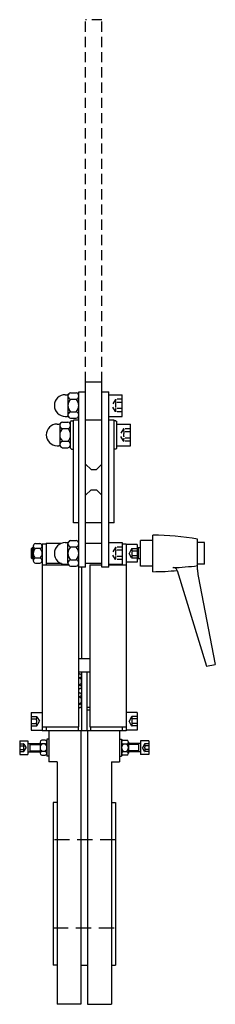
# Model space of a CAD drawing. Extents: x 18 to 162, y 6 to 734.
import ezdxf

# ---------------------------------------------------------------- set-up
doc = ezdxf.new("R2010")
doc.units = 0
doc.header["$LTSCALE"] = 15
doc.header["$MEASUREMENT"] = 0
doc.linetypes.add('RAYITAS', pattern=[0.375, 0.25, -0.125])
doc.linetypes.add('TRAZOS', pattern=[0.75, 0.5, -0.25])
doc.layers.add('CYL_XDP065', color=7, linetype='CONTINUOUS')

msp = doc.modelspace()

# ---------------------------------------------------------------- linework, layer by layer
at = {"layer": 'CYL_XDP065', "linetype": 'TRAZOS'}
for p, q in [((66.71, 465.94), (66.71, 733.61)), ((78.71, 733.61), (66.71, 733.61)), ((78.71, 465.94), (78.71, 733.61))]:
    msp.add_line(p, q, dxfattribs=at)
at = {"layer": 'CYL_XDP065'}
for p, q in [((66.71, 329.23), (66.71, 465.94)), ((78.71, 465.94), (66.71, 465.94)), ((78.71, 329.23), (78.71, 465.94)), ((55.71, 458.14), (59.71, 458.14)), ((61.71, 211.48), (61.71, 458.69)), ((61.71, 458.69), (66.71, 458.69)), ((78.71, 458.69), (83.71, 458.69)), ((83.71, 329.23), (83.71, 458.69)), ((51.71, 456.69), (53.04, 456.69)), ((53.71, 455.77), (53.71, 441.6)), ((55.71, 453.41), (59.71, 453.41)), ((83.71, 456.69), (93.71, 456.69)), ((93.71, 440.69), (93.71, 456.69)), ((55.71, 443.96), (59.71, 443.96)), ((49.71, 436.43), (53.71, 436.43)), ((51.71, 440.69), (53.04, 440.69)), ((55.71, 439.24), (59.71, 439.24)), ((56.41, 437.48), (55.71, 436.78)), ((55.71, 417.18), (55.71, 436.78)), ((56.41, 437.48), (57.71, 437.48)), ((57.71, 361.98), (57.71, 437.98)), ((61.71, 437.98), (57.71, 437.98)), ((78.71, 437.79), (66.71, 437.79)), ((87.71, 437.98), (83.71, 437.98)), ((84.16, 440.69), (93.71, 440.69)), ((87.71, 361.98), (87.71, 437.98)), ((89.01, 437.48), (87.71, 437.48)), ((89.01, 437.48), (89.71, 436.78)), ((89.71, 417.18), (89.71, 436.78)), ((45.71, 434.98), (47.04, 434.98)), ((47.71, 434.07), (47.71, 419.89)), ((49.71, 431.7), (53.71, 431.7)), ((89.71, 434.98), (99.71, 434.98)), ((99.71, 418.98), (99.71, 434.98)), ((49.71, 422.25), (53.71, 422.25)), ((45.71, 418.98), (47.04, 418.98)), ((49.71, 417.53), (53.71, 417.53)), ((55.71, 417.18), (56.41, 416.48)), ((56.41, 416.48), (57.71, 416.48)), ((89.01, 416.48), (87.71, 416.48)), ((89.71, 417.18), (89.01, 416.48)), ((90.16, 418.98), (99.71, 418.98)), ((70.71, 401.46), (66.71, 405.46)), ((70.71, 401.46), (74.71, 401.46)), ((78.71, 405.46), (74.71, 401.46)), ((70.71, 386.46), (66.71, 382.46)), ((70.71, 386.46), (74.71, 386.46)), ((74.71, 386.46), (78.71, 382.46)), ((61.71, 361.98), (57.71, 361.98)), ((78.71, 361.98), (66.71, 361.98)), ((87.71, 361.98), (83.71, 361.98)), ((116.21, 325.98), (116.21, 352.98)), ((149.21, 327.36), (149.21, 349.98)), ((27.46, 343.48), (26.71, 342.73)), ((28.21, 342.73), (26.71, 342.73)), ((26.71, 342.73), (26.71, 336.23)), ((28.21, 343.48), (27.46, 343.48)), ((27.46, 343.48), (27.46, 335.48)), ((28.21, 344.87), (28.21, 334.09)), ((29.83, 346.67), (33.08, 346.67)), ((33.08, 343.07), (29.83, 343.07)), ((34.71, 346.48), (34.71, 208.48)), ((34.71, 346.48), (37.71, 346.48)), ((37.71, 346.98), (48.92, 346.98)), ((37.71, 346.98), (37.71, 330.98)), ((51.71, 347.48), (53.04, 347.48)), ((53.71, 332.39), (53.71, 346.57)), ((55.71, 348.93), (59.71, 348.93)), ((55.71, 344.2), (59.71, 344.2)), ((66.71, 346.98), (78.71, 346.98)), ((83.71, 347.48), (93.71, 347.48)), ((93.71, 347.48), (93.71, 330.98)), ((93.71, 346.48), (96.71, 346.48)), ((96.71, 346.48), (96.71, 208.48)), ((104.71, 345.98), (96.71, 345.98)), ((104.71, 345.98), (104.71, 332.98)), ((107.21, 343.48), (104.71, 343.48)), ((105.71, 342.73), (104.71, 342.73)), ((105.71, 335.48), (105.71, 343.48)), ((116.21, 348.98), (107.21, 348.98)), ((107.21, 329.98), (107.21, 348.98)), ((154.21, 347.48), (149.21, 347.48)), ((154.21, 331.48), (154.21, 347.48)), ((28.21, 336.23), (26.71, 336.23)), ((26.71, 336.23), (27.46, 335.48)), ((28.21, 335.48), (27.46, 335.48)), ((33.08, 335.88), (29.83, 335.88)), ((55.71, 334.75), (59.71, 334.75)), ((105.71, 336.23), (104.71, 336.23)), ((107.21, 335.48), (104.71, 335.48)), ((29.83, 332.29), (33.08, 332.29)), ((34.71, 330.98), (54.16, 330.98)), ((48.92, 331.98), (37.71, 331.98)), ((51.71, 331.48), (53.04, 331.48)), ((55.71, 330.03), (59.71, 330.03)), ((61.25, 330.98), (61.71, 330.98)), ((66.71, 329.23), (61.71, 329.23)), ((63.71, 329.23), (63.71, 261.98)), ((78.71, 331.98), (66.71, 331.98)), ((69.71, 330.98), (69.71, 211.48)), ((69.71, 330.98), (78.71, 330.98)), ((83.71, 329.23), (78.71, 329.23)), ((83.71, 331.48), (93.71, 331.48)), ((83.71, 330.98), (96.71, 330.98)), ((104.71, 332.98), (96.71, 332.98)), ((116.21, 329.98), (107.21, 329.98)), ((154.21, 331.48), (149.21, 331.48)), ((134.21, 326.87), (155.82, 256.25)), ((149.66, 322.64), (162.21, 257.48)), ((61.71, 261.98), (69.71, 261.98)), ((155.82, 256.25), (162.21, 257.48)), ((61.71, 251.98), (69.71, 251.98)), ((61.71, 250.5), (62.46, 250.5)), ((61.71, 247.74), (62.46, 247.74)), ((63.71, 251.98), (63.71, 240.84)), ((67.71, 251.98), (67.71, 208.48)), ((61.71, 242.22), (62.46, 242.22)), ((63.71, 244.98), (63.71, 208.48)), ((62.46, 239.45), (61.71, 239.45)), ((61.71, 236.5), (62.46, 236.5)), ((61.71, 233.74), (62.46, 233.74)), ((63.71, 235.12), (63.71, 226.84)), ((61.71, 228.22), (62.46, 228.22)), ((62.46, 225.45), (61.71, 225.45)), ((67.71, 225.98), (69.71, 225.98)), ((26.71, 221.98), (34.71, 221.98)), ((26.71, 221.98), (26.71, 208.98)), ((67.71, 223.98), (69.71, 223.98)), ((104.71, 221.98), (96.71, 221.98)), ((104.71, 221.98), (104.71, 208.98)), ((34.71, 211.48), (61.71, 211.48)), ((37.71, 211.48), (37.71, 208.48)), ((61.21, 211.48), (61.21, 208.48)), ((69.71, 211.48), (96.71, 211.48)), ((70.21, 211.48), (70.21, 208.48)), ((93.71, 211.48), (93.71, 208.48)), ((26.71, 208.98), (34.71, 208.98)), ((96.71, 208.48), (34.71, 208.48)), ((39.71, 208.48), (39.71, 185.48)), ((63.21, 208.48), (63.21, 6.48)), ((68.21, 208.48), (68.21, 6.48)), ((91.71, 208.48), (91.71, 185.48)), ((104.71, 208.98), (96.71, 208.98)), ((18.21, 200.98), (24.21, 200.98)), ((18.21, 200.98), (18.21, 190.98)), ((24.21, 200.98), (24.21, 190.98)), ((24.21, 198.98), (33.21, 198.98)), ((25.71, 198.98), (25.71, 192.98)), ((25.71, 198.35), (33.21, 198.35)), ((33.21, 200.12), (33.21, 191.84)), ((36.96, 201.5), (34.46, 201.5)), ((36.96, 198.74), (34.46, 198.74)), ((39.71, 202.23), (38.21, 202.23)), ((38.21, 202.23), (38.21, 189.73)), ((91.71, 202.23), (93.21, 202.23)), ((93.21, 202.23), (93.21, 189.73)), ((94.46, 201.5), (96.96, 201.5)), ((94.46, 198.74), (96.96, 198.74)), ((98.21, 200.12), (98.21, 191.84)), ((107.21, 198.98), (98.21, 198.98)), ((105.71, 198.35), (98.21, 198.35)), ((105.71, 198.98), (105.71, 192.98)), ((107.21, 200.98), (107.21, 190.98)), ((113.21, 200.98), (107.21, 200.98)), ((113.21, 200.98), (113.21, 190.98)), ((18.21, 190.98), (24.21, 190.98)), ((24.21, 192.98), (33.21, 192.98)), ((25.71, 193.6), (33.21, 193.6)), ((36.96, 193.22), (34.46, 193.22)), ((34.46, 190.45), (36.96, 190.45)), ((39.71, 189.73), (38.21, 189.73)), ((91.71, 189.73), (93.21, 189.73)), ((94.46, 193.22), (96.96, 193.22)), ((96.96, 190.45), (94.46, 190.45)), ((105.71, 193.6), (98.21, 193.6)), ((107.21, 192.98), (98.21, 192.98)), ((113.21, 190.98), (107.21, 190.98)), ((45.71, 185.48), (39.71, 185.48)), ((45.71, 185.48), (45.71, 6.48)), ((85.71, 185.48), (85.71, 6.48)), ((85.71, 185.48), (91.71, 185.48)), ((42.71, 155.48), (42.71, 35.48)), ((45.71, 155.48), (42.71, 155.48)), ((85.71, 155.48), (88.71, 155.48)), ((88.71, 155.48), (88.71, 35.48)), ((45.71, 35.48), (42.71, 35.48)), ((63.21, 35.48), (68.21, 35.48)), ((85.71, 35.48), (88.71, 35.48)), ((63.21, 6.48), (45.71, 6.48)), ((68.21, 6.48), (85.71, 6.48))]:
    msp.add_line(p, q, dxfattribs=at)
at = {"layer": 'CYL_XDP065', "linetype": 'RAYITAS'}
for p, q in [((88.63, 453.14), (86.06, 448.69)), ((93.71, 453.26), (88.85, 453.26)), ((93.71, 450.97), (88.96, 450.97)), ((88.63, 444.24), (86.06, 448.69)), ((93.71, 444.11), (88.85, 444.11)), ((93.71, 446.4), (88.96, 446.4)), ((94.63, 431.43), (92.06, 426.98)), ((99.71, 431.55), (94.85, 431.55)), ((99.71, 429.27), (94.96, 429.27)), ((94.63, 422.53), (92.06, 426.98)), ((99.71, 422.4), (94.85, 422.4)), ((99.71, 424.69), (94.96, 424.69)), ((88.63, 343.93), (86.06, 339.48)), ((93.71, 344.05), (88.85, 344.05)), ((93.71, 341.77), (88.96, 341.77)), ((88.63, 335.03), (86.06, 339.48)), ((93.71, 334.9), (88.85, 334.9)), ((93.71, 337.19), (88.96, 337.19))]:
    msp.add_line(p, q, dxfattribs=at)
at = {"layer": 'CYL_XDP065', "linetype": 'RAYITAS', "ltscale": 6}
for p, q in [((100.63, 342.78), (98.73, 339.48)), ((104.71, 342.91), (100.85, 342.91)), ((100.63, 336.17), (98.73, 339.48)), ((104.71, 336.05), (100.85, 336.05)), ((104.71, 341.19), (100.96, 341.19)), ((104.71, 337.76), (100.96, 337.76)), ((26.71, 218.91), (30.56, 218.91)), ((30.78, 218.78), (32.69, 215.48)), ((100.63, 218.78), (98.73, 215.48)), ((104.71, 218.91), (100.85, 218.91)), ((26.71, 217.19), (30.46, 217.19)), ((26.71, 213.76), (30.46, 213.76)), ((26.71, 212.05), (30.56, 212.05)), ((30.78, 212.17), (32.69, 215.48)), ((100.63, 212.17), (98.73, 215.48)), ((104.71, 212.05), (100.85, 212.05)), ((104.71, 217.19), (100.96, 217.19)), ((104.71, 213.76), (100.96, 213.76)), ((18.21, 198.84), (21.06, 198.84)), ((18.21, 197.41), (20.96, 197.41)), ((21.28, 198.71), (22.86, 195.98)), ((110.13, 198.71), (108.56, 195.98)), ((113.21, 198.84), (110.35, 198.84)), ((113.21, 197.41), (110.46, 197.41)), ((18.21, 194.55), (20.96, 194.55)), ((18.21, 193.12), (21.06, 193.12)), ((21.28, 193.24), (22.86, 195.98)), ((110.13, 193.24), (108.56, 195.98)), ((113.21, 193.12), (110.35, 193.12)), ((113.21, 194.55), (110.46, 194.55))]:
    msp.add_line(p, q, dxfattribs=at)
at = {"layer": 'CYL_XDP065', "linetype": 'TRAZOS', "ltscale": 1.5}
for p, q in [((88.71, 127.98), (42.71, 127.98)), ((42.71, 62.98), (88.71, 62.98))]:
    msp.add_line(p, q, dxfattribs=at)
at = {"layer": 'CYL_XDP065'}
for centre, radius, start, end in [((56.1, 455.77), 2.4, 99.50011, 260.49989), ((59.31, 455.77), 2.4, 279.50011, 80.49989), ((51.71, 448.69), 8, 90, 270), ((53.04, 458.19), 1.5, 270, 321.73293), ((60.29, 448.69), 6.58, 134.11602, 225.88398), ((55.12, 448.69), 6.58, 314.11602, 45.88398), ((56.1, 441.6), 2.4, 99.50011, 260.49989), ((59.31, 441.6), 2.4, 279.50011, 80.49989), ((50.1, 434.07), 2.4, 99.50011, 260.49989), ((53.04, 439.19), 1.5, 38.26707, 90), ((53.31, 434.07), 2.4, 279.50011, 80.49989), ((45.71, 426.98), 8, 90, 270), ((47.04, 436.48), 1.5, 270, 321.73293), ((54.29, 426.98), 6.58, 134.11602, 225.88398), ((49.12, 426.98), 6.58, 314.11602, 45.88398), ((50.1, 419.89), 2.4, 99.50011, 260.49989), ((53.31, 419.89), 2.4, 279.50011, 80.49989), ((47.04, 417.48), 1.5, 38.26707, 90), ((116.21, 169.98), 183, 79.61114, 90), ((30.01, 344.87), 1.81, 95.77073, 264.22927), ((33, 339.48), 4.79, 131.35248, 228.64752), ((32.9, 344.87), 1.81, 275.77073, 84.22927), ((29.92, 339.48), 4.79, 311.35248, 48.64752), ((51.71, 339.48), 8, 90, 270), ((53.04, 348.98), 1.5, 270, 321.73293), ((56.1, 346.57), 2.4, 99.50011, 260.49989), ((60.29, 339.48), 6.58, 134.11602, 225.88398), ((59.31, 346.57), 2.4, 279.50011, 80.49989), ((55.12, 339.48), 6.58, 314.11602, 45.88398), ((30.01, 334.09), 1.81, 95.77073, 264.22927), ((32.9, 334.09), 1.81, 275.77073, 84.22927), ((56.1, 332.39), 2.4, 99.50011, 260.49989), ((59.31, 332.39), 2.4, 279.50011, 80.49989), ((53.04, 329.98), 1.5, 38.26707, 90), ((125.68, 510.06), 181.16, 271.70888, 277.46174), ((131.34, 325.99), 3, 17.02049, 94.88703), ((174.21, 327.36), 25, 180, 190.90127), ((116.21, 508.98), 183, 270, 275.64478), ((62.32, 249.12), 1.39, 275.71123, 84.28877), ((60.03, 244.98), 3.68, 311.30757, 48.69243), ((62.32, 240.84), 1.39, 275.71123, 84.28877), ((62.32, 235.12), 1.39, 275.71123, 84.28877), ((60.03, 230.98), 3.68, 311.30757, 48.69243), ((62.32, 226.84), 1.39, 275.71123, 84.28877), ((34.59, 200.12), 1.39, 95.71123, 264.28877), ((36.88, 195.98), 3.68, 131.30757, 228.69243), ((36.82, 200.12), 1.39, 275.71123, 84.28877), ((34.53, 195.98), 3.68, 311.30757, 48.69243), ((94.59, 200.12), 1.39, 95.71123, 264.28877), ((96.88, 195.98), 3.68, 131.30757, 228.69243), ((96.82, 200.12), 1.39, 275.71123, 84.28877), ((94.53, 195.98), 3.68, 311.30757, 48.69243), ((34.59, 191.84), 1.39, 95.71123, 264.28877), ((36.82, 191.84), 1.39, 275.71123, 84.28877), ((94.59, 191.84), 1.39, 95.71123, 264.28877), ((96.82, 191.84), 1.39, 275.71123, 84.28877)]:
    msp.add_arc(centre, radius, start, end, dxfattribs=at)
at = {"layer": 'CYL_XDP065', "linetype": 'RAYITAS'}
for centre, radius, start, end in [((88.85, 453.01), 0.25, 90, 150), ((91.45, 452.12), 2.74, 155.3405, 204.6595), ((99.3, 448.69), 10.59, 167.52584, 192.47416), ((88.85, 444.36), 0.25, 210, 270), ((91.45, 445.26), 2.74, 155.3405, 204.6595), ((94.85, 431.3), 0.25, 90, 150), ((97.45, 430.41), 2.74, 155.3405, 204.6595), ((105.3, 426.98), 10.59, 167.52584, 192.47416), ((94.85, 422.65), 0.25, 210, 270), ((97.45, 423.55), 2.74, 155.3405, 204.6595), ((88.85, 343.8), 0.25, 90, 150), ((91.45, 342.91), 2.74, 155.3405, 204.6595), ((99.3, 339.48), 10.59, 167.52584, 192.47416), ((88.85, 335.15), 0.25, 210, 270), ((91.45, 336.05), 2.74, 155.3405, 204.6595)]:
    msp.add_arc(centre, radius, start, end, dxfattribs=at)
at = {"layer": 'CYL_XDP065', "linetype": 'RAYITAS', "ltscale": 6}
for centre, radius, start, end in [((100.85, 342.66), 0.25, 90, 150), ((102.3, 342.05), 1.6, 147.49242, 212.50758), ((100.85, 336.3), 0.25, 210, 270), ((106.71, 339.48), 6.01, 163.41253, 196.58747), ((102.3, 336.91), 1.6, 147.49242, 212.50758), ((29.11, 218.05), 1.6, 327.49242, 32.50758), ((30.56, 218.66), 0.25, 30, 90), ((100.85, 218.66), 0.25, 90, 150), ((102.3, 218.05), 1.6, 147.49242, 212.50758), ((24.7, 215.48), 6.01, 343.41253, 16.58747), ((29.11, 212.91), 1.6, 327.49242, 32.50758), ((30.56, 212.3), 0.25, 270, 330), ((100.85, 212.3), 0.25, 210, 270), ((106.71, 215.48), 6.01, 163.41253, 196.58747), ((102.3, 212.91), 1.6, 147.49242, 212.50758), ((20.06, 198.12), 1.15, 321.45561, 38.54439), ((16.99, 195.98), 4.21, 340.16695, 19.83305), ((21.06, 198.59), 0.25, 30, 90), ((110.35, 198.59), 0.25, 90, 150), ((111.35, 198.12), 1.15, 141.45561, 218.54439), ((114.42, 195.98), 4.21, 160.16695, 199.83305), ((20.06, 193.83), 1.15, 321.45561, 38.54439), ((21.06, 193.37), 0.25, 270, 330), ((110.35, 193.37), 0.25, 210, 270), ((111.35, 193.83), 1.15, 141.45561, 218.54439)]:
    msp.add_arc(centre, radius, start, end, dxfattribs=at)

doc.saveas('drawing.dxf')
